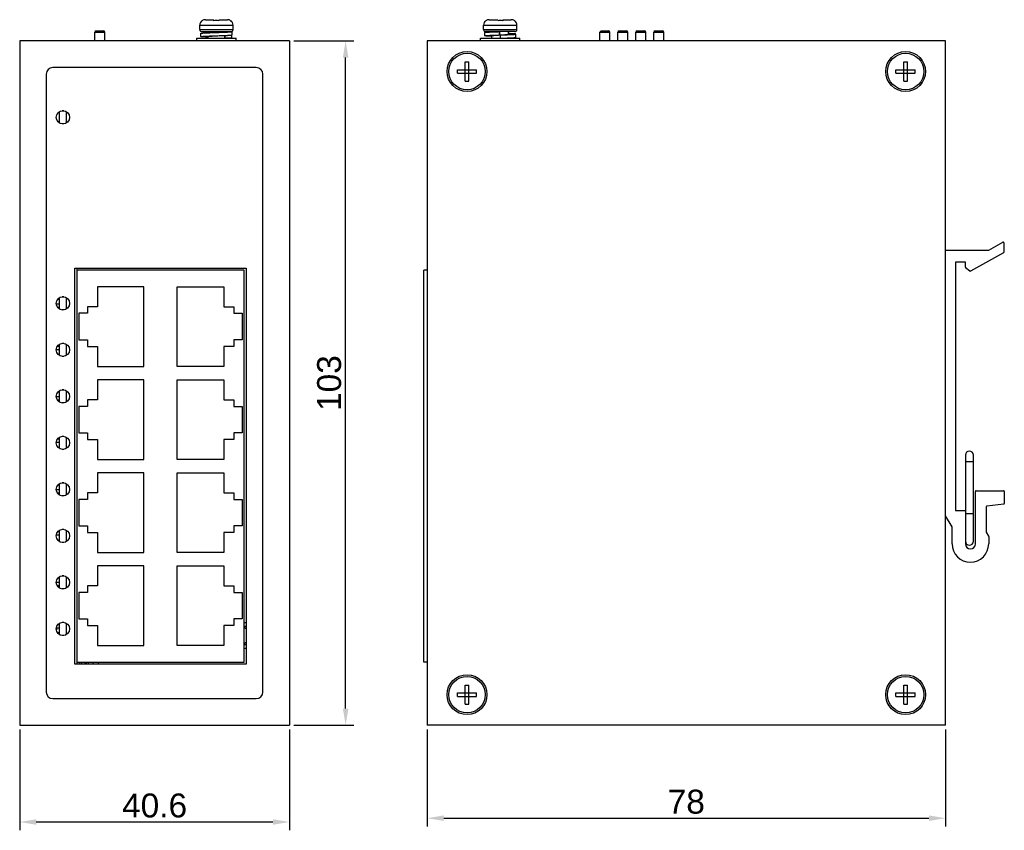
# Model space of a CAD drawing. Header units: millimetres. Extents: x 1353 to 1775, y 303 to 425.
# Tile 1 of 2: x 1353 to 1502, y 303 to 425. Entities that reach past the tile are written whole.
import ezdxf

# ---------------------------------------------------------------- set-up
doc = ezdxf.new("R2010")
doc.units = ezdxf.units.MM
doc.styles.get("Standard").update_dxf_attribs({"font": 'arial.ttf'})
doc.dimstyles.new('ISO-25', dxfattribs={"dimtxt": 3.6, "dimasz": 2.5, "dimexe": 1.25, "dimexo": 0.625, "dimtad": 1, "dimtoh": 1, "dimdsep": 46, "dimtxsty": 'Standard', "dimcen": 2.5, "dimadec": 0, "dimazin": 0, "dimtfac": 1, "dimtmove": 0, "dimatfit": 3, "dimfxl": 0, "dimarcsym": 0})

# ---------------------------------------------------------------- blocks, each defined once
blk = doc.blocks.new('*D11')
at = {"color": 0, "lineweight": -2, "transparency": 16777216}
for p, q in [((1353.35, 318.52), (1353.35, 303.33)), ((1393.95, 318.52), (1393.95, 303.33)), ((1355.85, 304.58), (1391.45, 304.58))]:
    blk.add_line(p, q, dxfattribs=at)
at = {"color": 0, "transparency": 16777216}
for points in [[(1355.85, 304.99), (1355.85, 304.16), (1353.35, 304.58)], [(1391.45, 304.99), (1391.45, 304.16), (1393.95, 304.58)]]:
    blk.add_solid(points, dxfattribs=at)
at = {"layer": 'Defpoints', "color": 0, "transparency": 16777216}
for p in [(1353.35, 319.14), (1393.95, 319.14), (1393.95, 304.58)]:
    blk.add_point(p, dxfattribs=at)
at = {"color": 0, "transparency": 16777216, "insert": (1373.65, 307.04), "char_height": 3.6, "attachment_point": 5}
blk.add_mtext('40.6', dxfattribs=at)
blk = doc.blocks.new('*D12')
at = {"color": 0, "lineweight": -2, "transparency": 16777216}
for p, q in [((1394.58, 422.14), (1403.65, 422.14)), ((1402.4, 321.64), (1402.4, 419.64)), ((1394.58, 319.14), (1403.65, 319.14))]:
    blk.add_line(p, q, dxfattribs=at)
at = {"color": 0, "transparency": 16777216}
for points in [[(1401.98, 419.64), (1402.81, 419.64), (1402.4, 422.14)], [(1401.98, 321.64), (1402.81, 321.64), (1402.4, 319.14)]]:
    blk.add_solid(points, dxfattribs=at)
at = {"layer": 'Defpoints', "color": 0, "transparency": 16777216}
for p in [(1393.95, 422.14), (1402.4, 422.14), (1393.95, 319.14)]:
    blk.add_point(p, dxfattribs=at)
at = {"color": 0, "transparency": 16777216, "insert": (1399.93, 370.64), "char_height": 3.6, "attachment_point": 5, "rotation": 90}
blk.add_mtext('103', dxfattribs=at)
blk = doc.blocks.new('*D13')
at = {"color": 0, "lineweight": -2, "transparency": 16777216}
for p, q in [((1414.66, 318.52), (1414.66, 303.9)), ((1492.66, 318.52), (1492.66, 303.9)), ((1417.16, 305.15), (1490.16, 305.15))]:
    blk.add_line(p, q, dxfattribs=at)
at = {"color": 0, "transparency": 16777216}
for points in [[(1417.16, 305.57), (1417.16, 304.73), (1414.66, 305.15)], [(1490.16, 305.57), (1490.16, 304.73), (1492.66, 305.15)]]:
    blk.add_solid(points, dxfattribs=at)
at = {"layer": 'Defpoints', "color": 0, "transparency": 16777216}
for p in [(1414.66, 319.14), (1492.66, 319.14), (1492.66, 305.15)]:
    blk.add_point(p, dxfattribs=at)
at = {"color": 0, "transparency": 16777216, "insert": (1453.66, 307.61), "char_height": 3.6, "attachment_point": 5}
blk.add_mtext('78', dxfattribs=at)

msp = doc.modelspace()

# ---------------------------------------------------------------- linework, layer by layer
at = {"linetype": 'Continuous'}
for p, q in [((1381.299, 425.344), (1382.551, 425.344)), ((1382.579, 425.189), (1382.551, 425.344)), ((1383.351, 425.344), (1383.324, 425.189)), ((1383.351, 425.344), (1384.603, 425.344)), ((1424.012, 425.344), (1425.265, 425.344)), ((1425.292, 425.189), (1425.265, 425.344)), ((1426.065, 425.344), (1426.037, 425.189)), ((1426.065, 425.344), (1427.317, 425.344)), ((1380.451, 424.544), (1385.451, 424.544)), ((1380.451, 423.844), (1380.451, 424.544)), ((1380.451, 423.844), (1380.451, 424.544)), ((1380.451, 423.844), (1385.451, 423.844)), ((1380.81, 425.189), (1380.8, 425.205)), ((1385.102, 425.205), (1385.093, 425.189)), ((1385.451, 423.844), (1385.451, 424.544)), ((1385.451, 423.844), (1385.451, 424.544)), ((1423.165, 423.844), (1423.165, 424.544)), ((1423.165, 424.544), (1428.165, 424.544)), ((1423.165, 423.844), (1428.165, 423.844)), ((1423.523, 425.189), (1423.514, 425.205)), ((1427.816, 425.205), (1427.806, 425.189)), ((1428.165, 423.844), (1428.165, 424.544)), ((1364.651, 423.444), (1366.151, 423.444)), ((1364.651, 422.144), (1364.651, 423.444)), ((1364.851, 423.644), (1365.951, 423.644)), ((1366.151, 422.144), (1366.151, 423.444)), ((1380.001, 422.544), (1385.901, 422.544)), ((1380.001, 422.144), (1380.001, 422.544)), ((1380.626, 422.799), (1380.626, 423.299)), ((1380.751, 423.544), (1385.272, 423.544)), ((1381.701, 423.379), (1381.701, 423.544)), ((1381.701, 422.544), (1381.701, 422.826)), ((1384.201, 423.522), (1384.201, 423.544)), ((1384.201, 422.544), (1384.201, 422.969)), ((1384.276, 422.549), (1384.276, 422.972)), ((1385.276, 422.549), (1384.276, 422.549)), ((1385.272, 423.544), (1385.272, 423.044)), ((1385.272, 423.049), (1385.276, 423.049)), ((1385.276, 422.549), (1385.276, 423.049)), ((1385.901, 422.144), (1385.901, 422.544)), ((1422.715, 422.144), (1422.715, 422.544)), ((1422.715, 422.544), (1428.615, 422.544)), ((1423.34, 422.924), (1423.34, 423.424)), ((1427.865, 423.544), (1423.465, 423.544)), ((1424.415, 423.504), (1424.415, 423.544)), ((1424.415, 422.544), (1424.415, 422.951)), ((1425.519, 423.544), (1425.519, 423.044)), ((1425.519, 423.044), (1425.582, 423.044)), ((1425.519, 423.04), (1425.582, 423.044)), ((1425.582, 423.044), (1425.582, 423.544)), ((1425.665, 423.049), (1425.665, 422.549)), ((1426.915, 423.147), (1426.915, 423.544)), ((1426.915, 422.544), (1426.915, 422.594)), ((1427.99, 422.674), (1427.99, 423.174)), ((1428.615, 422.144), (1428.615, 422.544)), ((1440.675, 422.144), (1440.675, 423.444)), ((1440.675, 423.444), (1442.175, 423.444)), ((1440.875, 423.644), (1441.975, 423.644)), ((1442.175, 422.144), (1442.175, 423.444)), ((1443.375, 422.144), (1443.375, 423.444)), ((1443.375, 423.444), (1444.875, 423.444)), ((1443.575, 423.644), (1444.675, 423.644)), ((1444.875, 422.144), (1444.875, 423.444)), ((1446.075, 422.144), (1446.075, 423.444)), ((1446.075, 423.444), (1447.575, 423.444)), ((1446.275, 423.644), (1447.375, 423.644)), ((1447.575, 422.144), (1447.575, 423.444)), ((1448.775, 422.144), (1448.775, 423.444)), ((1448.775, 423.444), (1450.275, 423.444)), ((1448.975, 423.644), (1450.075, 423.644)), ((1450.275, 422.144), (1450.275, 423.444)), ((1393.951, 422.144), (1353.351, 422.144)), ((1353.351, 422.144), (1353.351, 319.144)), ((1393.951, 422.144), (1393.951, 319.144)), ((1414.665, 422.144), (1414.665, 319.144)), ((1492.665, 422.144), (1414.665, 422.144)), ((1492.665, 319.144), (1492.665, 422.144)), ((1388.951, 418.144), (1358.351, 418.144)), ((1420.39, 416.094), (1420.39, 418.994)), ((1420.39, 418.994), (1420.94, 418.994)), ((1420.94, 416.094), (1420.94, 418.994)), ((1486.39, 416.094), (1486.39, 418.994)), ((1486.39, 418.994), (1486.94, 418.994)), ((1486.94, 416.094), (1486.94, 418.994)), ((1357.351, 417.144), (1357.351, 324.144)), ((1389.951, 324.144), (1389.951, 417.144)), ((1419.215, 417.269), (1419.215, 417.819)), ((1419.215, 417.819), (1422.115, 417.819)), ((1419.215, 417.269), (1422.115, 417.269)), ((1422.115, 417.269), (1422.115, 417.819)), ((1485.215, 417.269), (1485.215, 417.819)), ((1485.215, 417.819), (1488.115, 417.819)), ((1485.215, 417.269), (1488.115, 417.269)), ((1488.115, 417.269), (1488.115, 417.819)), ((1420.39, 416.094), (1420.94, 416.094)), ((1486.39, 416.094), (1486.94, 416.094)), ((1359.351, 409.79), (1359.351, 411.498)), ((1359.352, 409.79), (1359.352, 411.498)), ((1359.979, 411.624), (1359.724, 411.624)), ((1360.351, 411.498), (1360.351, 409.79)), ((1359.979, 409.664), (1359.724, 409.664)), ((1499.165, 390.644), (1501.316, 391.849)), ((1501.465, 391.762), (1501.465, 390.341)), ((1492.765, 390.644), (1499.165, 390.644)), ((1501.414, 390.254), (1496.447, 387.472)), ((1494.165, 388.844), (1494.165, 351.444)), ((1495.665, 388.844), (1494.165, 388.844)), ((1495.665, 388.091), (1495.665, 388.844)), ((1361.651, 387.944), (1387.451, 387.944)), ((1361.651, 328.344), (1361.651, 387.944)), ((1361.951, 387.944), (1361.951, 328.344)), ((1387.151, 387.644), (1361.951, 387.644)), ((1387.151, 387.644), (1361.951, 387.644)), ((1361.951, 387.644), (1361.951, 328.644)), ((1387.151, 328.644), (1387.151, 387.644)), ((1387.151, 328.644), (1387.151, 387.644)), ((1387.451, 387.944), (1387.451, 328.344)), ((1414.665, 387.644), (1414.165, 387.644)), ((1414.665, 387.644), (1414.165, 387.644)), ((1414.165, 328.644), (1414.165, 387.644)), ((1414.165, 328.644), (1414.165, 387.644)), ((1496.334, 387.482), (1495.7, 388.014)), ((1372.051, 385.144), (1365.051, 385.144)), ((1372.051, 385.144), (1365.051, 385.144)), ((1365.051, 385.144), (1365.051, 382.144)), ((1365.051, 385.144), (1365.051, 382.144)), ((1372.051, 373.144), (1372.051, 385.144)), ((1372.051, 373.144), (1372.051, 385.144)), ((1377.051, 385.144), (1384.051, 385.144)), ((1377.051, 385.144), (1384.051, 385.144)), ((1377.051, 373.144), (1377.051, 385.144)), ((1377.051, 373.144), (1377.051, 385.144)), ((1384.051, 385.144), (1384.051, 382.144)), ((1384.051, 385.144), (1384.051, 382.144)), ((1359.351, 382.524), (1358.87, 382.524)), ((1359.351, 383.214), (1359.033, 383.214)), ((1359.351, 381.791), (1359.351, 383.498)), ((1359.352, 381.79), (1359.352, 383.499)), ((1359.979, 383.624), (1359.724, 383.624)), ((1360.351, 383.498), (1360.351, 381.791)), ((1359.351, 382.024), (1359.075, 382.024)), ((1359.979, 381.665), (1359.724, 381.665)), ((1363.551, 381.144), (1362.251, 381.144)), ((1363.551, 381.144), (1362.251, 381.144)), ((1362.251, 381.144), (1362.251, 377.144)), ((1362.251, 381.144), (1362.251, 377.144)), ((1365.051, 382.144), (1363.551, 382.144)), ((1365.051, 382.144), (1363.551, 382.144)), ((1363.551, 382.144), (1363.551, 381.144)), ((1363.551, 382.144), (1363.551, 381.144)), ((1384.051, 382.144), (1385.551, 382.144)), ((1384.051, 382.144), (1385.551, 382.144)), ((1385.551, 382.144), (1385.551, 381.144)), ((1385.551, 382.144), (1385.551, 381.144)), ((1385.551, 381.144), (1386.851, 381.144)), ((1385.551, 381.144), (1386.851, 381.144)), ((1386.851, 381.144), (1386.851, 377.144)), ((1386.851, 381.144), (1386.851, 377.144)), ((1359.351, 374.791), (1359.351, 376.498)), ((1359.352, 374.79), (1359.352, 376.499)), ((1359.979, 376.624), (1359.724, 376.624)), ((1360.351, 376.498), (1360.351, 374.791)), ((1362.251, 377.144), (1363.551, 377.144)), ((1362.251, 377.144), (1363.551, 377.144)), ((1363.551, 377.144), (1363.551, 376.144)), ((1363.551, 377.144), (1363.551, 376.144)), ((1386.851, 377.144), (1385.551, 377.144)), ((1386.851, 377.144), (1385.551, 377.144)), ((1385.551, 377.144), (1385.551, 376.144)), ((1385.551, 377.144), (1385.551, 376.144)), ((1359.351, 375.674), (1358.856, 375.674)), ((1359.351, 376.174), (1359.013, 376.174)), ((1359.351, 374.904), (1359.195, 374.904)), ((1363.551, 376.144), (1365.051, 376.144)), ((1363.551, 376.144), (1365.051, 376.144)), ((1365.051, 376.144), (1365.051, 373.144)), ((1365.051, 376.144), (1365.051, 373.144)), ((1385.551, 376.144), (1384.051, 376.144)), ((1385.551, 376.144), (1384.051, 376.144)), ((1384.051, 376.144), (1384.051, 373.144)), ((1384.051, 376.144), (1384.051, 373.144)), ((1359.979, 374.665), (1359.724, 374.665)), ((1365.051, 373.144), (1372.051, 373.144)), ((1365.051, 373.144), (1372.051, 373.144)), ((1384.051, 373.144), (1377.051, 373.144)), ((1384.051, 373.144), (1377.051, 373.144)), ((1365.051, 371.144), (1365.051, 368.144)), ((1365.051, 371.144), (1365.051, 368.144)), ((1372.051, 371.144), (1365.051, 371.144)), ((1372.051, 371.144), (1365.051, 371.144)), ((1372.051, 359.144), (1372.051, 371.144)), ((1372.051, 359.144), (1372.051, 371.144)), ((1377.051, 371.144), (1384.051, 371.144)), ((1377.051, 371.144), (1384.051, 371.144)), ((1377.051, 359.144), (1377.051, 371.144)), ((1377.051, 359.144), (1377.051, 371.144)), ((1384.051, 371.144), (1384.051, 368.144)), ((1384.051, 371.144), (1384.051, 368.144)), ((1359.351, 369.324), (1359.134, 369.324)), ((1359.351, 367.791), (1359.351, 369.498)), ((1359.352, 367.79), (1359.352, 369.499)), ((1359.979, 369.624), (1359.724, 369.624)), ((1360.351, 369.498), (1360.351, 367.791)), ((1359.351, 368.554), (1358.865, 368.554)), ((1359.351, 368.054), (1359.045, 368.054)), ((1359.979, 367.665), (1359.724, 367.665)), ((1363.551, 368.144), (1363.551, 367.144)), ((1363.551, 368.144), (1363.551, 367.144)), ((1365.051, 368.144), (1363.551, 368.144)), ((1365.051, 368.144), (1363.551, 368.144)), ((1384.051, 368.144), (1385.551, 368.144)), ((1384.051, 368.144), (1385.551, 368.144)), ((1385.551, 368.144), (1385.551, 367.144)), ((1385.551, 368.144), (1385.551, 367.144)), ((1362.251, 367.144), (1362.251, 363.144)), ((1362.251, 367.144), (1362.251, 363.144)), ((1363.551, 367.144), (1362.251, 367.144)), ((1363.551, 367.144), (1362.251, 367.144)), ((1385.551, 367.144), (1386.851, 367.144)), ((1385.551, 367.144), (1386.851, 367.144)), ((1386.851, 367.144), (1386.851, 363.144)), ((1386.851, 367.144), (1386.851, 363.144)), ((1362.251, 363.144), (1363.551, 363.144)), ((1362.251, 363.144), (1363.551, 363.144)), ((1363.551, 363.144), (1363.551, 362.144)), ((1363.551, 363.144), (1363.551, 362.144)), ((1386.851, 363.144), (1385.551, 363.144)), ((1386.851, 363.144), (1385.551, 363.144)), ((1385.551, 363.144), (1385.551, 362.144)), ((1385.551, 363.144), (1385.551, 362.144)), ((1359.351, 361.704), (1358.861, 361.704)), ((1359.351, 362.204), (1359.028, 362.204)), ((1359.351, 360.791), (1359.351, 362.498)), ((1359.352, 360.79), (1359.352, 362.499)), ((1359.979, 362.624), (1359.724, 362.624)), ((1360.351, 362.498), (1360.351, 360.791)), ((1363.551, 362.144), (1365.051, 362.144)), ((1363.551, 362.144), (1365.051, 362.144)), ((1365.051, 362.144), (1365.051, 359.144)), ((1365.051, 362.144), (1365.051, 359.144)), ((1385.551, 362.144), (1384.051, 362.144)), ((1385.551, 362.144), (1384.051, 362.144)), ((1384.051, 362.144), (1384.051, 359.144)), ((1384.051, 362.144), (1384.051, 359.144)), ((1359.351, 360.934), (1359.165, 360.934)), ((1359.979, 360.665), (1359.724, 360.665)), ((1365.051, 359.144), (1372.051, 359.144)), ((1365.051, 359.144), (1372.051, 359.144)), ((1384.051, 359.144), (1377.051, 359.144)), ((1384.051, 359.144), (1377.051, 359.144)), ((1495.665, 359.808), (1495.665, 346.444)), ((1496.865, 358.811), (1495.665, 358.811)), ((1496.865, 346.844), (1496.865, 359.808)), ((1365.051, 357.144), (1365.051, 354.144)), ((1365.051, 357.144), (1365.051, 354.144)), ((1372.051, 357.144), (1365.051, 357.144)), ((1372.051, 357.144), (1365.051, 357.144)), ((1372.051, 345.144), (1372.051, 357.144)), ((1372.051, 345.144), (1372.051, 357.144)), ((1377.051, 345.144), (1377.051, 357.144)), ((1377.051, 345.144), (1377.051, 357.144)), ((1377.051, 357.144), (1384.051, 357.144)), ((1377.051, 357.144), (1384.051, 357.144)), ((1384.051, 357.144), (1384.051, 354.144)), ((1384.051, 357.144), (1384.051, 354.144)), ((1359.979, 355.624), (1359.724, 355.624)), ((1359.351, 354.584), (1358.861, 354.584)), ((1359.351, 355.354), (1359.164, 355.354)), ((1359.351, 353.791), (1359.351, 355.498)), ((1359.352, 353.79), (1359.352, 355.499)), ((1360.351, 355.498), (1360.351, 353.791)), ((1363.551, 354.144), (1363.551, 353.144)), ((1363.551, 354.144), (1363.551, 353.144)), ((1365.051, 354.144), (1363.551, 354.144)), ((1365.051, 354.144), (1363.551, 354.144)), ((1384.051, 354.144), (1385.551, 354.144)), ((1384.051, 354.144), (1385.551, 354.144)), ((1385.551, 354.144), (1385.551, 353.144)), ((1385.551, 354.144), (1385.551, 353.144)), ((1497.165, 346.444), (1497.165, 354.344)), ((1497.265, 354.444), (1501.415, 354.444)), ((1501.515, 354.344), (1501.515, 352.532)), ((1359.351, 354.084), (1359.028, 354.084)), ((1359.979, 353.665), (1359.724, 353.665)), ((1362.251, 353.144), (1362.251, 349.144)), ((1362.251, 353.144), (1362.251, 349.144)), ((1363.551, 353.144), (1362.251, 353.144)), ((1363.551, 353.144), (1362.251, 353.144)), ((1385.551, 353.144), (1386.851, 353.144)), ((1385.551, 353.144), (1386.851, 353.144)), ((1386.851, 353.144), (1386.851, 349.144)), ((1386.851, 353.144), (1386.851, 349.144)), ((1494.165, 351.444), (1495.565, 351.444)), ((1498.785, 351.995), (1498.785, 348.258)), ((1501.428, 352.433), (1498.872, 352.094)), ((1493.665, 349.004), (1492.665, 350.644)), ((1496.865, 350.944), (1495.665, 350.944)), ((1359.351, 348.234), (1359.044, 348.234)), ((1359.351, 346.791), (1359.351, 348.498)), ((1359.352, 346.79), (1359.352, 348.499)), ((1359.979, 348.624), (1359.724, 348.624)), ((1360.351, 348.498), (1360.351, 346.791)), ((1362.251, 349.144), (1363.551, 349.144)), ((1362.251, 349.144), (1363.551, 349.144)), ((1363.551, 349.144), (1363.551, 348.144)), ((1363.551, 349.144), (1363.551, 348.144)), ((1385.551, 349.144), (1385.551, 348.144)), ((1385.551, 349.144), (1385.551, 348.144)), ((1386.851, 349.144), (1385.551, 349.144)), ((1386.851, 349.144), (1385.551, 349.144)), ((1493.665, 346.444), (1493.665, 349.004)), ((1498.798, 348.21), (1499.152, 347.577)), ((1359.351, 347.734), (1358.865, 347.734)), ((1359.351, 346.964), (1359.135, 346.964)), ((1363.551, 348.144), (1365.051, 348.144)), ((1363.551, 348.144), (1365.051, 348.144)), ((1365.051, 348.144), (1365.051, 345.144)), ((1365.051, 348.144), (1365.051, 345.144)), ((1384.051, 348.144), (1384.051, 345.144)), ((1384.051, 348.144), (1384.051, 345.144)), ((1385.551, 348.144), (1384.051, 348.144)), ((1385.551, 348.144), (1384.051, 348.144)), ((1499.165, 347.528), (1499.165, 346.444)), ((1359.979, 346.665), (1359.724, 346.665)), ((1365.051, 345.144), (1372.051, 345.144)), ((1365.051, 345.144), (1372.051, 345.144)), ((1384.051, 345.144), (1377.051, 345.144)), ((1384.051, 345.144), (1377.051, 345.144)), ((1365.051, 343.144), (1365.051, 340.144)), ((1365.051, 343.144), (1365.051, 340.144)), ((1372.051, 343.144), (1365.051, 343.144)), ((1372.051, 343.144), (1365.051, 343.144)), ((1372.051, 331.144), (1372.051, 343.144)), ((1372.051, 331.144), (1372.051, 343.144)), ((1377.051, 331.144), (1377.051, 343.144)), ((1377.051, 331.144), (1377.051, 343.144)), ((1377.051, 343.144), (1384.051, 343.144)), ((1377.051, 343.144), (1384.051, 343.144)), ((1384.051, 343.144), (1384.051, 340.144)), ((1384.051, 343.144), (1384.051, 340.144)), ((1359.351, 341.384), (1359.194, 341.384)), ((1359.351, 339.791), (1359.351, 341.498)), ((1359.352, 339.79), (1359.352, 341.499)), ((1359.979, 341.624), (1359.724, 341.624)), ((1360.351, 341.498), (1360.351, 339.791)), ((1359.351, 340.614), (1358.856, 340.614)), ((1359.351, 340.114), (1359.013, 340.114)), ((1359.979, 339.665), (1359.724, 339.665)), ((1363.551, 340.144), (1363.551, 339.144)), ((1363.551, 340.144), (1363.551, 339.144)), ((1365.051, 340.144), (1363.551, 340.144)), ((1365.051, 340.144), (1363.551, 340.144)), ((1384.051, 340.144), (1385.551, 340.144)), ((1384.051, 340.144), (1385.551, 340.144)), ((1385.551, 340.144), (1385.551, 339.144)), ((1385.551, 340.144), (1385.551, 339.144)), ((1362.251, 339.144), (1362.251, 335.144)), ((1362.251, 339.144), (1362.251, 335.144)), ((1363.551, 339.144), (1362.251, 339.144)), ((1363.551, 339.144), (1362.251, 339.144)), ((1385.551, 339.144), (1386.851, 339.144)), ((1385.551, 339.144), (1386.851, 339.144)), ((1386.851, 339.144), (1386.851, 335.144)), ((1386.851, 339.144), (1386.851, 335.144)), ((1362.251, 335.144), (1363.551, 335.144)), ((1362.251, 335.144), (1363.551, 335.144)), ((1363.551, 335.144), (1363.551, 334.144)), ((1363.551, 335.144), (1363.551, 334.144)), ((1385.551, 335.144), (1385.551, 334.144)), ((1385.551, 335.144), (1385.551, 334.144)), ((1386.851, 335.144), (1385.551, 335.144)), ((1386.851, 335.144), (1385.551, 335.144)), ((1359.351, 333.764), (1358.87, 333.764)), ((1359.351, 334.264), (1359.074, 334.264)), ((1359.351, 332.791), (1359.351, 334.498)), ((1359.352, 332.79), (1359.352, 334.499)), ((1359.979, 334.624), (1359.724, 334.624)), ((1360.351, 334.498), (1360.351, 332.791)), ((1363.551, 334.144), (1365.051, 334.144)), ((1363.551, 334.144), (1365.051, 334.144)), ((1365.051, 334.144), (1365.051, 331.144)), ((1365.051, 334.144), (1365.051, 331.144)), ((1384.051, 334.144), (1384.051, 331.144)), ((1384.051, 334.144), (1384.051, 331.144)), ((1385.551, 334.144), (1384.051, 334.144)), ((1385.551, 334.144), (1384.051, 334.144)), ((1359.351, 333.074), (1359.033, 333.074)), ((1359.979, 332.665), (1359.724, 332.665)), ((1365.051, 331.144), (1372.051, 331.144)), ((1365.051, 331.144), (1372.051, 331.144)), ((1384.051, 331.144), (1377.051, 331.144)), ((1384.051, 331.144), (1377.051, 331.144)), ((1387.451, 328.344), (1361.651, 328.344)), ((1361.951, 328.644), (1387.151, 328.644)), ((1361.951, 328.644), (1387.151, 328.644)), ((1362.351, 328.644), (1362.351, 328.344)), ((1363.351, 328.644), (1363.351, 328.344)), ((1363.651, 328.644), (1363.651, 328.344)), ((1364.351, 328.644), (1364.351, 328.344)), ((1365.151, 328.644), (1365.151, 328.344)), ((1414.665, 328.644), (1414.165, 328.644)), ((1420.39, 325.194), (1420.94, 325.194)), ((1420.39, 322.294), (1420.39, 325.194)), ((1420.94, 322.294), (1420.94, 325.194)), ((1486.39, 325.194), (1486.94, 325.194)), ((1486.39, 322.294), (1486.39, 325.194)), ((1486.94, 322.294), (1486.94, 325.194)), ((1358.351, 323.144), (1388.951, 323.144)), ((1419.215, 324.019), (1422.115, 324.019)), ((1419.215, 323.469), (1419.215, 324.019)), ((1419.215, 323.469), (1422.115, 323.469)), ((1422.115, 323.469), (1422.115, 324.019)), ((1485.215, 324.019), (1488.115, 324.019)), ((1485.215, 323.469), (1485.215, 324.019)), ((1485.215, 323.469), (1488.115, 323.469)), ((1488.115, 323.469), (1488.115, 324.019)), ((1420.39, 322.294), (1420.94, 322.294)), ((1486.39, 322.294), (1486.94, 322.294)), ((1353.351, 319.144), (1393.951, 319.144)), ((1492.665, 319.144), (1414.665, 319.144))]:
    msp.add_line(p, q, dxfattribs=at)
for centre, radius in [((1420.665, 417.544), 3), ((1420.665, 417.544), 2.75), ((1486.665, 417.544), 3), ((1486.665, 417.544), 2.75), ((1359.851, 410.644), 1), ((1359.851, 382.644), 1), ((1359.851, 375.644), 1), ((1359.851, 368.644), 1), ((1359.851, 361.644), 1), ((1359.851, 354.644), 1), ((1359.851, 347.644), 1), ((1359.851, 340.644), 1), ((1359.851, 333.644), 1), ((1420.665, 323.744), 3), ((1420.665, 323.744), 2.75), ((1486.665, 323.744), 3), ((1486.665, 323.744), 2.75)]:
    msp.add_circle(centre, radius, dxfattribs=at)
for centre, radius, start, end in [((1381.299, 424.497), 0.847, 89.9845, 125.24312), ((1384.604, 424.497), 0.847, 54.75688, 90.0155), ((1424.012, 424.497), 0.847, 89.9845, 125.24312), ((1427.317, 424.497), 0.847, 54.75688, 90.0155), ((1381.251, 424.544), 0.8, 124.30531, 180), ((1380.751, 423.844), 0.3, 180, 270), ((1384.651, 424.544), 0.8, 0, 55.69469), ((1385.151, 423.844), 0.3, 270, 0), ((1423.965, 424.544), 0.8, 124.52995, 180), ((1423.465, 423.844), 0.3, 180, 270), ((1425.67, 421.022), 4.183, 84.95964, 90.06959), ((1427.365, 424.544), 0.8, 0, 55.47005), ((1427.865, 423.844), 0.3, 270, 0), ((1364.851, 423.444), 0.2, 90, 180), ((1365.951, 423.444), 0.2, 0, 90), ((1440.875, 423.444), 0.2, 90, 180), ((1441.975, 423.444), 0.2, 0, 90), ((1443.575, 423.444), 0.2, 90, 180), ((1444.675, 423.444), 0.2, 0, 90), ((1446.275, 423.444), 0.2, 90, 180), ((1447.375, 423.444), 0.2, 0, 90), ((1448.975, 423.444), 0.2, 90, 180), ((1450.075, 423.444), 0.2, 0, 90), ((1358.351, 417.144), 1, 90, 180), ((1388.951, 417.144), 1, 0, 90), ((1360.651, 408.644), 2, 131.03558, 139.02968), ((1501.365, 391.762), 0.1, 360, 119.26), ((1492.765, 390.544), 0.1, 90, 180), ((1501.365, 390.341), 0.1, 299.26, 0), ((1495.765, 388.091), 0.1, 180, 230), ((1496.399, 387.559), 0.1, 230, 299.26), ((1496.265, 359.811), 0.6, 0, 180), ((1497.265, 354.344), 0.1, 90, 180), ((1501.415, 354.344), 0.1, 360, 90), ((1495.565, 351.344), 0.1, 360, 90), ((1498.885, 351.995), 0.1, 97.55, 180), ((1501.415, 352.532), 0.1, 277.55, 0), ((1498.885, 348.258), 0.1, 180, 209.26), ((1496.265, 346.844), 0.6, 180, 0), ((1499.065, 347.528), 0.1, 0, 29.26), ((1496.415, 346.444), 2.75, 180, 0), ((1496.415, 346.444), 0.75, 180, 0), ((1360.651, 332.644), 2, 145.77281, 154.14761), ((1386.651, 332.644), 1.5, 57.76124, 70.52693), ((1386.651, 332.644), 2, 66.14804, 75.38353), ((1386.651, 332.644), 1.25, 49.78002, 66.14804), ((1386.651, 332.644), 1.5, 289.47307, 302.23876), ((1386.651, 332.644), 2, 284.61647, 293.85196), ((1386.651, 332.644), 1.25, 293.85196, 310.21998), ((1219.823, 323.234), 142.976, 2.04831, 2.16864), ((1220.323, 323.234), 142.976, 2.04831, 2.16864), ((1358.351, 324.144), 1, 180, 270), ((1388.951, 324.144), 1, 270, 0)]:
    msp.add_arc(centre, radius, start, end, dxfattribs=at)
msp.add_open_spline([(1383.324, 425.189), (1383.2, 425.2), (1382.951, 425.21), (1382.702, 425.2), (1382.579, 425.189)], degree=3, dxfattribs=at)
for points, knots in [([(1425.665, 425.205), (1425.634, 425.205), (1425.509, 425.204), (1425.385, 425.197), (1425.292, 425.189)], [0, 0, 0, 0, 0.2501287, 1, 1, 1, 1]), ([(1380.626, 423.299), (1380.626, 423.301), (1380.629, 423.303), (1380.633, 423.305), (1380.638, 423.307), (1380.644, 423.309), (1380.652, 423.311), (1380.661, 423.313), (1380.676, 423.316), (1380.698, 423.319), (1380.742, 423.325), (1380.81, 423.331), (1380.907, 423.339), (1381.024, 423.347), (1381.16, 423.354), (1381.312, 423.362), (1381.481, 423.37), (1381.664, 423.378), (1381.859, 423.385), (1382.064, 423.393), (1382.278, 423.401), (1382.575, 423.411), (1382.8, 423.419), (1382.951, 423.424)], [0, 0, 0, 0, 0.0020611, 0.0037795, 0.0060399, 0.0088641, 0.012262, 0.0162385, 0.0207951, 0.0316471, 0.0448059, 0.0779379, 0.1199047, 0.1703172, 0.228698, 0.2944902, 0.367064, 0.445723, 0.5297121, 0.6182239, 0.7104076, 0.8053768, 1, 1, 1, 1]), ([(1380.626, 422.799), (1380.626, 422.801), (1380.629, 422.803), (1380.633, 422.805), (1380.638, 422.807), (1380.644, 422.809), (1380.652, 422.811), (1380.661, 422.813), (1380.676, 422.816), (1380.698, 422.819), (1380.742, 422.825), (1380.81, 422.831), (1380.907, 422.839), (1381.024, 422.847), (1381.16, 422.854), (1381.312, 422.862), (1381.481, 422.87), (1381.664, 422.878), (1381.859, 422.885), (1382.064, 422.893), (1382.278, 422.901), (1382.575, 422.911), (1382.8, 422.919), (1382.951, 422.924)], [0, 0, 0, 0, 0.0020611, 0.0037795, 0.0060399, 0.0088641, 0.012262, 0.0162385, 0.0207951, 0.0316471, 0.0448059, 0.0779379, 0.1199047, 0.1703172, 0.228698, 0.2944902, 0.367064, 0.445723, 0.5297121, 0.6182239, 0.7104076, 0.8053768, 1, 1, 1, 1]), ([(1381.7, 422.719), (1381.622, 422.723), (1381.473, 422.729), (1381.262, 422.739), (1381.103, 422.747), (1380.989, 422.754), (1380.915, 422.759), (1380.849, 422.764), (1380.791, 422.769), (1380.742, 422.774), (1380.707, 422.778), (1380.683, 422.782), (1380.668, 422.784), (1380.655, 422.786), (1380.645, 422.789), (1380.637, 422.791), (1380.632, 422.793), (1380.629, 422.795), (1380.627, 422.797), (1380.626, 422.798), (1380.626, 422.799)], [0, 0, 0, 0, 0.217884, 0.4142101, 0.5859104, 0.6616737, 0.7303112, 0.791558, 0.8451805, 0.8909781, 0.9287875, 0.944658, 0.9584913, 0.9702832, 0.9800371, 0.98777, 0.9935297, 0.9957083, 0.9974618, 1, 1, 1, 1]), ([(1381.626, 422.799), (1381.626, 422.801), (1381.627, 422.803), (1381.63, 422.805), (1381.634, 422.808), (1381.641, 422.811), (1381.653, 422.815), (1381.667, 422.819), (1381.684, 422.823), (1381.705, 422.827), (1381.738, 422.832), (1381.786, 422.839), (1381.853, 422.847), (1381.93, 422.854), (1382.017, 422.862), (1382.113, 422.87), (1382.257, 422.88), (1382.451, 422.894), (1382.696, 422.909), (1382.865, 422.919), (1382.951, 422.924)], [0, 0, 0, 0, 0.0031583, 0.0052474, 0.0077963, 0.0144333, 0.0232532, 0.0343115, 0.0476185, 0.0631643, 0.0809241, 0.1229424, 0.173315, 0.2315823, 0.297199, 0.3695446, 0.4479307, 0.6197783, 0.8061787, 1, 1, 1, 1]), ([(1381.7, 422.772), (1381.695, 422.773), (1381.684, 422.776), (1381.669, 422.779), (1381.656, 422.782), (1381.646, 422.785), (1381.637, 422.789), (1381.63, 422.792), (1381.626, 422.796), (1381.626, 422.799)], [0, 0, 0, 0, 0.2174284, 0.4077454, 0.5708221, 0.7067212, 0.815789, 0.8990197, 1, 1, 1, 1]), ([(1382.951, 423.424), (1383.034, 423.429), (1383.197, 423.439), (1383.433, 423.454), (1383.621, 423.466), (1383.761, 423.476), (1383.856, 423.484), (1383.942, 423.491), (1384.02, 423.499), (1384.088, 423.506), (1384.147, 423.513), (1384.194, 423.521), (1384.227, 423.527), (1384.248, 423.533), (1384.259, 423.536), (1384.268, 423.54), (1384.272, 423.543), (1384.274, 423.544)], [0, 0, 0, 0, 0.1869634, 0.3673281, 0.5347319, 0.611707, 0.6832796, 0.7488212, 0.807759, 0.8595823, 0.9038494, 0.9401971, 0.9683575, 0.9793223, 0.9882125, 0.9950665, 1, 1, 1, 1]), ([(1382.951, 423.424), (1383.096, 423.429), (1383.382, 423.439), (1383.797, 423.454), (1384.127, 423.466), (1384.372, 423.476), (1384.538, 423.484), (1384.69, 423.491), (1384.827, 423.499), (1384.947, 423.506), (1385.049, 423.513), (1385.122, 423.52), (1385.172, 423.525), (1385.202, 423.529), (1385.226, 423.533), (1385.246, 423.536), (1385.261, 423.54), (1385.269, 423.543), (1385.272, 423.544)], [0, 0, 0, 0, 0.1874883, 0.3683428, 0.5361655, 0.6133116, 0.6850227, 0.7506646, 0.8096576, 0.8614819, 0.9056839, 0.9418809, 0.9568797, 0.9697709, 0.9805319, 0.9891495, 0.9956262, 1, 1, 1, 1]), ([(1382.951, 422.924), (1383.096, 422.929), (1383.382, 422.939), (1383.797, 422.954), (1384.127, 422.966), (1384.372, 422.976), (1384.538, 422.984), (1384.69, 422.991), (1384.827, 422.999), (1384.947, 423.006), (1385.049, 423.013), (1385.122, 423.02), (1385.172, 423.025), (1385.202, 423.029), (1385.226, 423.033), (1385.246, 423.036), (1385.261, 423.04), (1385.269, 423.043), (1385.272, 423.044)], [0, 0, 0, 0, 0.1874883, 0.3683428, 0.5361655, 0.6133116, 0.6850227, 0.7506646, 0.8096576, 0.8614819, 0.9056839, 0.9418809, 0.9568797, 0.9697709, 0.9805319, 0.9891495, 0.9956262, 1, 1, 1, 1]), ([(1384.276, 422.549), (1384.276, 422.552), (1384.272, 422.556), (1384.265, 422.56), (1384.257, 422.563), (1384.247, 422.566), (1384.234, 422.569), (1384.219, 422.573), (1384.208, 422.575), (1384.202, 422.576)], [0, 0, 0, 0, 0.1011067, 0.184356, 0.2934221, 0.4292994, 0.5923466, 0.7826185, 1, 1, 1, 1]), ([(1385.276, 423.049), (1385.276, 423.05), (1385.276, 423.051), (1385.275, 423.052), (1385.273, 423.053), (1385.272, 423.054)], [0, 0, 0, 0, 0.1897691, 0.5336768, 1, 1, 1, 1]), ([(1423.34, 423.424), (1423.34, 423.426), (1423.342, 423.428), (1423.346, 423.43), (1423.35, 423.432), (1423.356, 423.434), (1423.363, 423.436), (1423.372, 423.437), (1423.385, 423.44), (1423.406, 423.443), (1423.446, 423.449), (1423.509, 423.455), (1423.599, 423.462), (1423.707, 423.47), (1423.833, 423.477), (1423.975, 423.485), (1424.132, 423.492), (1424.302, 423.499), (1424.485, 423.507), (1424.678, 423.514), (1424.88, 423.522), (1425.161, 423.532), (1425.375, 423.539), (1425.519, 423.544)], [0, 0, 0, 0, 0.0020826, 0.0037892, 0.0060246, 0.008812, 0.0121623, 0.0160804, 0.0205687, 0.0312557, 0.0442145, 0.0768544, 0.1182339, 0.1680012, 0.2257233, 0.2908935, 0.3629372, 0.4412177, 0.5250425, 0.6136693, 0.7063129, 0.8021524, 1, 1, 1, 1]), ([(1423.34, 422.924), (1423.34, 422.926), (1423.342, 422.928), (1423.346, 422.93), (1423.35, 422.932), (1423.356, 422.934), (1423.363, 422.936), (1423.372, 422.937), (1423.385, 422.94), (1423.406, 422.943), (1423.446, 422.949), (1423.509, 422.955), (1423.599, 422.962), (1423.707, 422.97), (1423.833, 422.977), (1423.975, 422.985), (1424.132, 422.992), (1424.302, 422.999), (1424.485, 423.007), (1424.678, 423.014), (1424.88, 423.022), (1425.161, 423.032), (1425.375, 423.039), (1425.519, 423.044)], [0, 0, 0, 0, 0.0020826, 0.0037892, 0.0060246, 0.008812, 0.0121623, 0.0160804, 0.0205687, 0.0312557, 0.0442145, 0.0768544, 0.1182339, 0.1680012, 0.2257233, 0.2908935, 0.3629372, 0.4412177, 0.5250425, 0.6136693, 0.7063129, 0.8021524, 1, 1, 1, 1]), ([(1424.415, 422.844), (1424.336, 422.848), (1424.187, 422.854), (1423.976, 422.864), (1423.816, 422.872), (1423.703, 422.879), (1423.629, 422.884), (1423.563, 422.889), (1423.505, 422.894), (1423.456, 422.899), (1423.42, 422.903), (1423.396, 422.907), (1423.381, 422.909), (1423.369, 422.911), (1423.359, 422.914), (1423.351, 422.916), (1423.345, 422.918), (1423.342, 422.92), (1423.341, 422.922), (1423.34, 422.923), (1423.34, 422.924)], [0, 0, 0, 0, 0.2178761, 0.4141991, 0.5859, 0.6616645, 0.7303035, 0.791552, 0.8451762, 0.8909754, 0.9287861, 0.9446571, 0.958491, 0.9702833, 0.9800374, 0.9877707, 0.9935302, 0.9957089, 0.9974623, 1, 1, 1, 1]), ([(1424.34, 422.924), (1424.34, 422.927), (1424.345, 422.932), (1424.353, 422.935), (1424.363, 422.939), (1424.375, 422.943), (1424.39, 422.946), (1424.408, 422.95), (1424.436, 422.955), (1424.479, 422.961), (1424.537, 422.968), (1424.604, 422.975), (1424.711, 422.986), (1424.863, 422.998), (1425.065, 423.012), (1425.286, 423.026), (1425.44, 423.036), (1425.519, 423.04)], [0, 0, 0, 0, 0.0076666, 0.0142091, 0.0228506, 0.0336561, 0.0466446, 0.0618126, 0.0791434, 0.1201793, 0.1694621, 0.2266091, 0.2911621, 0.4403233, 0.6120551, 0.8006919, 1, 1, 1, 1]), ([(1424.414, 422.897), (1424.408, 422.898), (1424.398, 422.9), (1424.382, 422.904), (1424.37, 422.907), (1424.359, 422.91), (1424.351, 422.914), (1424.344, 422.917), (1424.34, 422.921), (1424.34, 422.924)], [0, 0, 0, 0, 0.2174696, 0.4078238, 0.5709273, 0.706843, 0.8159138, 0.8991282, 1, 1, 1, 1]), ([(1425.665, 423.049), (1425.751, 423.054), (1425.92, 423.064), (1426.165, 423.08), (1426.359, 423.093), (1426.503, 423.104), (1426.599, 423.111), (1426.686, 423.119), (1426.763, 423.127), (1426.83, 423.134), (1426.878, 423.141), (1426.911, 423.147), (1426.932, 423.15), (1426.949, 423.154), (1426.963, 423.158), (1426.975, 423.162), (1426.982, 423.165), (1426.986, 423.168), (1426.989, 423.17), (1426.99, 423.173), (1426.99, 423.174)], [0, 0, 0, 0, 0.1938211, 0.3802217, 0.5520693, 0.6304553, 0.7028009, 0.7684176, 0.8266848, 0.8770575, 0.9190757, 0.9368357, 0.9523814, 0.9656885, 0.9767467, 0.9855667, 0.9922037, 0.9947527, 0.9968417, 1, 1, 1, 1]), ([(1425.665, 423.049), (1425.816, 423.054), (1426.041, 423.062), (1426.338, 423.072), (1426.552, 423.08), (1426.757, 423.088), (1426.952, 423.096), (1427.135, 423.104), (1427.304, 423.111), (1427.456, 423.119), (1427.592, 423.127), (1427.709, 423.134), (1427.806, 423.142), (1427.874, 423.149), (1427.918, 423.154), (1427.94, 423.158), (1427.955, 423.16), (1427.964, 423.162), (1427.972, 423.164), (1427.978, 423.166), (1427.983, 423.168), (1427.987, 423.17), (1427.99, 423.173), (1427.99, 423.174)], [0, 0, 0, 0, 0.1946231, 0.2895924, 0.3817761, 0.470288, 0.554277, 0.632936, 0.7055098, 0.771302, 0.8296829, 0.8800952, 0.9220622, 0.9551941, 0.968353, 0.9792049, 0.9837616, 0.9877379, 0.991136, 0.9939602, 0.9962204, 0.9979389, 1, 1, 1, 1]), ([(1425.665, 422.549), (1425.816, 422.554), (1426.041, 422.562), (1426.338, 422.572), (1426.552, 422.58), (1426.757, 422.588), (1426.952, 422.596), (1427.135, 422.604), (1427.304, 422.611), (1427.456, 422.619), (1427.592, 422.627), (1427.709, 422.634), (1427.806, 422.642), (1427.874, 422.649), (1427.918, 422.654), (1427.94, 422.658), (1427.955, 422.66), (1427.964, 422.662), (1427.972, 422.664), (1427.978, 422.666), (1427.983, 422.668), (1427.987, 422.67), (1427.99, 422.673), (1427.99, 422.674)], [0, 0, 0, 0, 0.1946231, 0.2895924, 0.3817761, 0.470288, 0.554277, 0.632936, 0.7055098, 0.771302, 0.8296829, 0.8800952, 0.9220622, 0.9551941, 0.968353, 0.9792049, 0.9837616, 0.9877379, 0.991136, 0.9939602, 0.9962204, 0.9979389, 1, 1, 1, 1]), ([(1427.99, 423.174), (1427.99, 423.175), (1427.989, 423.177), (1427.987, 423.178), (1427.984, 423.18), (1427.979, 423.182), (1427.971, 423.184), (1427.961, 423.187), (1427.948, 423.189), (1427.933, 423.192), (1427.909, 423.195), (1427.874, 423.2), (1427.824, 423.204), (1427.767, 423.209), (1427.701, 423.214), (1427.627, 423.219), (1427.513, 423.226), (1427.354, 423.235), (1427.143, 423.245), (1426.994, 423.251), (1426.915, 423.254)], [0, 0, 0, 0, 0.0025379, 0.0042914, 0.0064701, 0.0122296, 0.0199627, 0.0297167, 0.0415088, 0.0553425, 0.0712132, 0.1090233, 0.1548218, 0.2084453, 0.2696931, 0.3383314, 0.4140954, 0.5857959, 0.7821203, 1, 1, 1, 1]), ([(1426.99, 423.174), (1426.99, 423.177), (1426.986, 423.181), (1426.979, 423.185), (1426.971, 423.188), (1426.96, 423.191), (1426.947, 423.194), (1426.933, 423.198), (1426.922, 423.2), (1426.916, 423.201)], [0, 0, 0, 0, 0.1011293, 0.1843794, 0.2934467, 0.4293195, 0.5923626, 0.7826261, 1, 1, 1, 1]), ([(1362.663, 328.645), (1362.667, 328.598), (1362.676, 328.498), (1362.683, 328.398), (1362.687, 328.345)], [0, 0, 0, 0, 0.4681856, 1, 1, 1, 1])]:
    msp.add_open_spline(points, degree=3, knots=knots, dxfattribs=at)

# ---------------------------------------------------------------- dimensions: what is measured, and where the dimension line sits
dim = msp.add_linear_dim(base=(1402.398, 422.144), p1=(1393.951, 319.144), p2=(1393.951, 422.144), angle=90, dimstyle='ISO-25')
dim.commit()
dim.dimension.update_dxf_attribs({"geometry": '*D12', "text_midpoint": (1399.934, 370.644)})
for base, p1, p2, picture, middle in [((1393.951, 304.575), (1353.351, 319.144), (1393.951, 319.144), '*D11', (1373.651, 307.038)), ((1492.665, 305.149), (1414.665, 319.144), (1492.665, 319.144), '*D13', (1453.665, 307.612))]:
    dim = msp.add_linear_dim(base=base, p1=p1, p2=p2, dimstyle='ISO-25')
    dim.commit()
    dim.dimension.update_dxf_attribs({"geometry": picture, "text_midpoint": middle})

doc.saveas('drawing.dxf')
